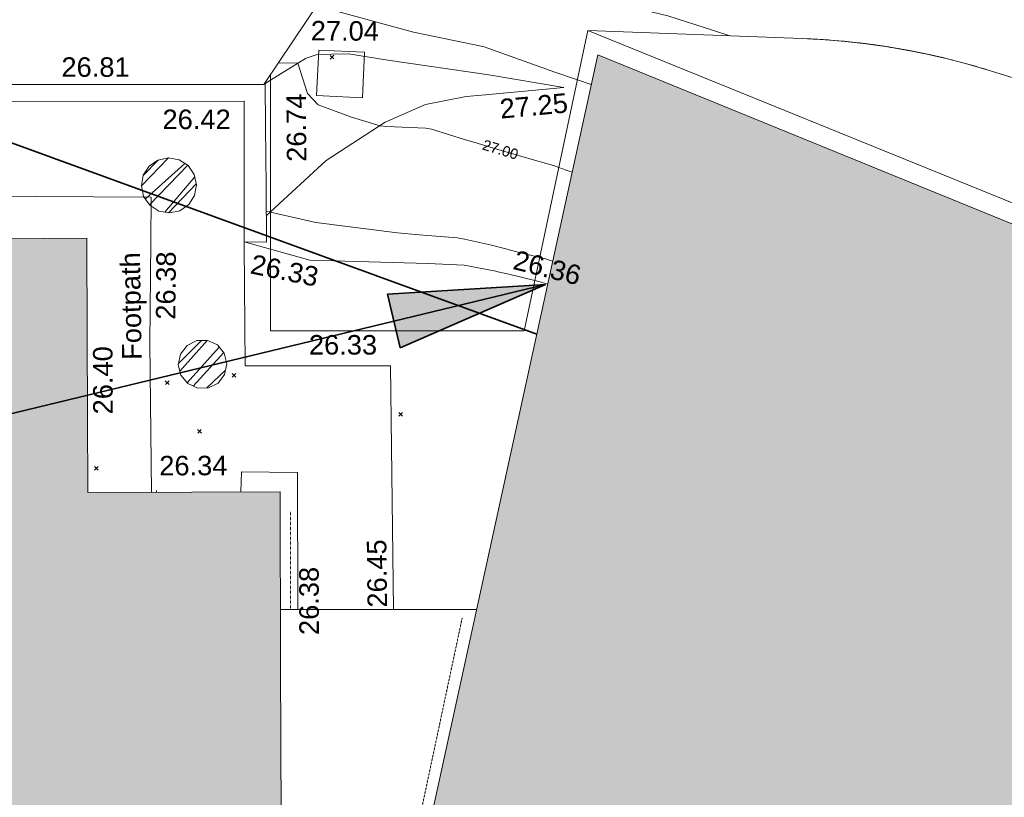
# Model space of a CAD drawing. Header units: millimetres. Extents: x -287732 to 520720, y -88450 to 287754.
# Tile 226 of 256: x 16702 to 35633, y 34736 to 49684. Entities that reach past the tile are written whole.
import ezdxf

# ---------------------------------------------------------------- set-up
doc = ezdxf.new("R2010")
doc.units = ezdxf.units.MM
for name, pattern in [('Dash', [6, 3, -3]), ('IMPORT-HIDDEN2 _3_', [4762.5, 3175, -1587.5]), ('IMPORT-UG_ELEC_STREET LIGHTING_QLB2 _2_', [2700, 1500, -300.0000000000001, 0, -250, 150, -300.0000000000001, 0, -200])]:
    doc.linetypes.add(name, pattern=pattern)
for name, color, linetype, lineweight, true_color in [('00_TOPO_LEVEL_FLOOR', 7, 'Continuous', 9, 0x666666), ('00_UAV_BUILDING_OUTLINE', 5, 'Continuous', 9, 0x0000ff), ('00_UAV_CONCRETE', 9, 'Continuous', 9, 0x808080), ('00_UAV_FOOTPATH', 7, 'Continuous', 9, 0xa50000), ('00_UAV_PARKING', 4, 'Continuous', 9, 0x00ffff), ('00_UAV_SLOPE_BOTTOM', 30, 'Continuous', 9, 0xff7f00), ('00_UAV_SLOPE_TOP', 40, 'Continuous', 9, 0xffbf00), ('00_UAV_WALL', 7, 'Continuous', 9, 0x7c00a5), ('01_DTM_CONTOUR_MJR', 7, 'Continuous', 9, 0x7f3f00), ('01_DTM_CONTOUR_MNR', 7, 'Continuous', 9, 0xa5a552), ('01_DTM_CONTOUR_MNR_LABELS', 7, 'Continuous', 9, 0xa5a552), ('12333-PUM-2D-U-0001-C01 - Rev2_REVIT IMPORT_dwg', 7, 'Continuous', 9, 0x767676), ('A_RHA_Line', 7, 'Continuous', 9, 0x00a600), ('A_RHA_Line-RoomAreaSeperator', 4, 'Dash', 9, 0x00ffff), ('PUM-CHAMBER EXTENTS', 6, 'IMPORT-HIDDEN2 _3_', 9, 0xff00ff)]:
    doc.layers.add(name, color=color, linetype=linetype, lineweight=lineweight, true_color=true_color)
for name, color, linetype, lineweight in [('A_RHA_Detail', 7, 'Continuous', 9), ('A_RHA_Floor', 7, 'Continuous', 9), ('A_RHA_Text', 7, 'Continuous', 9), ('GEN-TEXT', 7, 'Continuous', 9)]:
    doc.layers.add(name, color=color, linetype=linetype, lineweight=lineweight)
doc.styles.add('Swis721 Lt BT_1', font='swissl.ttf', dxfattribs={"height": 200})
doc.styles.add('Swis721 Lt BT_2', font='swissl.ttf', dxfattribs={"height": 375})
pattern_1 = [(45, (-533641079.65, -725615854.3560001), (-265.1650429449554, 265.1650429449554), []), (45, (-533640902.873, -725615854.3560001), (-265.1650429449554, 265.1650429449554), [])]

# ---------------------------------------------------------------- blocks, each defined once
blk = doc.blocks.new('12333-PUM-2D-U-0001-C01 - Rev2_REVIT IMPORT_dwg_MSL_FLlvl_SYM-V167-Site Location Plan Proposed')
at = {"layer": '00_TOPO_LEVEL_FLOOR', "color": 254, "true_color": 0xcccccc}
blk.add_line((8.662937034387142e-12, 32.65407229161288), (8.662937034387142e-12, 38.92611017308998), dxfattribs=at)
blk = doc.blocks.new('12333-PUM-2D-U-0001-C01 - Rev2_REVIT IMPORT_dwg_MGS62954_T2_Galway_ITM_3d_Rev1-2077680-Site Location Plan Proposed')
at = {"layer": '00_UAV_CONCRETE', "color": 254, "true_color": 0xeaeaea, "flags": 128}
blk.add_lwpolyline([(533926088.6545001, 725603190.9009999), (533925207.6545001, 725603248.901), (533925265.3338239, 725604125.0300407), (533926146.3338239, 725604067.0300405)], close=True, dxfattribs=at)
at = {"layer": '00_UAV_FOOTPATH', "color": 254, "true_color": 0xcccccc, "flags": 128}
for points in [[(533918646.7290737, 725600615.9101255), (533918668.204597, 725601429.0645223), (533921994.3865, 725601353.3420001), (533921972.367438, 725600495.210223), (533921922.3865001, 725598547.342), (533921903.5527372, 725595681.5966684)], [(533923620.3096113, 725595656.6030486), (533923639.3865001, 725596040.3420002), (533924712.3865001, 725596011.3420004), (533924677.2141635, 725593377.723569)]]:
    blk.add_lwpolyline(points, dxfattribs=at)
at = {"layer": '00_UAV_PARKING', "color": 254, "true_color": 0xcccccc, "flags": 128}
for points in [[(533926512.0391504, 725593345.6965796), (533926535.3865001, 725598028.3420004), (533926429.1319917, 725598030.208788), (533923746.3865001, 725598077.3420002), (533923768.746579, 725600394.0406061), (533923769.3865, 725600460.3420002), (533924268.4288904, 725600313.2139648)], [(533929340.9174097, 725599619.4051087), (533929442.377481, 725599592.0367287), (533929585.3785845, 725599546.9597014)]]:
    blk.add_lwpolyline(points, dxfattribs=at)
at = {"layer": '00_UAV_PARKING', "color": 254, "true_color": 0xeaeaea, "flags": 128}
blk.add_lwpolyline([(533924268.4288904, 725600313.2139648), (533925024.3864999, 725600090.3420001), (533927292.8219782, 725599987.4551234), (533927989.5979734, 725599938.176444), (533928596.0788124, 725599812.5038699), (533928631.5492505, 725599804.0526721), (533928844.3865002, 725599753.3420001), (533929340.9174097, 725599619.4051087)], dxfattribs=at)
at = {"layer": '00_UAV_SLOPE_BOTTOM', "color": 254, "true_color": 0xcccccc}
blk.add_line((533924325.1329809, 725603561.7891345), (533924222.6545001, 725603500.9010004), dxfattribs=at)
at = {"layer": '00_UAV_SLOPE_BOTTOM', "color": 254, "true_color": 0xeaeaea, "flags": 128}
blk.add_lwpolyline([(533929966.4803388, 725603324.2740483), (533928529.3865001, 725603588.3420002), (533926592.3865001, 725603904.3420001), (533925833.3865001, 725604040.3420002), (533925517.3865001, 725604041.3420002), (533925235.3865, 725604037.3420001), (533925057.5649074, 725603983.0513371), (533925009.3865001, 725603968.3420002), (533924325.1329809, 725603561.7891345)], dxfattribs=at)
at = {"layer": '00_UAV_SLOPE_TOP', "color": 254, "true_color": 0xcccccc}
blk.add_line((533924199.9396825, 725600956.6063604), (533924280.9207978, 725601028.8748572), dxfattribs=at)
at = {"layer": '00_UAV_SLOPE_TOP', "color": 254, "true_color": 0xeaeaea, "flags": 128}
blk.add_lwpolyline([(533924280.9207978, 725601028.8748572), (533925368.3865001, 725601999.3420001), (533926519.3865, 725602713.3420002), (533927298.3865002, 725603041.3420002), (533928084.3865002, 725603182.3420001), (533928454.8861506, 725603210.2820386), (533929966.4803388, 725603324.2740483)], dxfattribs=at)
at = {"layer": '00_UAV_WALL', "color": 254, "true_color": 0xcccccc, "flags": 128}
blk.add_lwpolyline([(533924222.6545001, 725603500.9010004), (533924215.5876653, 725602671.0051551), (533924205.7585101, 725601516.715404), (533924194.6359102, 725600446.0755293), (533923769.3865, 725600460.3420002), (533923809.3340144, 725602761.998787), (533923816.3865, 725603168.3420002), (533919223.5992355, 725603239.2079315), (533918372.3865, 725603252.3420001), (533914223.9812309, 725603290.0367396), (533914190.3865002, 725603290.3420004), (533910009.0821864, 725603341.3582333)], dxfattribs=at)
at = {"layer": '01_DTM_CONTOUR_MJR', "color": 254, "true_color": 0xcccccc}
blk.add_line((533930490.440644, 725603367.3899544), (533930228.3483145, 725603463.290663), dxfattribs=at)
at = {"layer": '01_DTM_CONTOUR_MJR', "color": 254, "true_color": 0xeaeaea, "flags": 128}
blk.add_lwpolyline([(533930228.3483145, 725603463.290663), (533930211.0026609, 725603469.6375123), (533929795.9756963, 725603617.9755769), (533928443.9169564, 725604130.985715), (533928419.4104449, 725604136.4425074), (533927091.3576682, 725604433.5278744), (533925479.0960784, 725604909.4679364), (533925343.0921915, 725604938.965328), (533925223.4861716, 725604952.7510006)], dxfattribs=at)
at = {"layer": '01_DTM_CONTOUR_MNR', "color": 254, "true_color": 0xcccccc}
blk.add_line((533924270.0000002, 725601030.0000001), (533924200.777935, 725601037.2949095), dxfattribs=at)
at = {"layer": '01_DTM_CONTOUR_MNR', "color": 254, "true_color": 0xeaeaea, "flags": 128}
for points in [[(533933173.5924573, 725604258.3120193), (533932861.0979816, 725604369.0551648), (533931989.0393203, 725604666.0111016), (533928845.2650274, 725605482.876255), (533928677.8934114, 725605532.4277915), (533928274.2149603, 725605683.9019911), (533928103.2271766, 725605748.0625566), (533927527.1987385, 725605879.2445958), (533927023.3209181, 725605990.1167325)], [(533929841.1603618, 725601786.1953871), (533929756.5930248, 725601818.0980784), (533929518.3006464, 725601892.9498292), (533929422.9400793, 725601918.4085244), (533928721.2366024, 725602140.0151076), (533928215.8443379, 725602299.6241969), (533928056.9767945, 725602351.1645982), (533927405.3208804, 725602566.819234), (533927298.5123317, 725602586.2610685), (533926541.4900154, 725602634.0872194), (533926420.0000001, 725602650.0000001), (533925869.1484285, 725602824.98143), (533925232.6627712, 725603072.9471029), (533925034.4309818, 725603294.3356109), (533924860.0000002, 725603880.0000001), (533924485.6530078, 725603891.0402024)], [(533929443.5366437, 725600063.897845), (533928979.0420013, 725600189.2742867), (533928771.2687799, 725600248.7981149), (533928522.1261772, 725600314.6822765), (533928003.9524167, 725600442.2869992), (533927871.9859825, 725600470.2079059), (533927291.7465868, 725600522.708953), (533927133.8623745, 725600541.5510929), (533926720.3811846, 725600586.3196977), (533925152.5697669, 725600813.4521564), (533924280.8937815, 725601027.3270955)]]:
    blk.add_lwpolyline(points, dxfattribs=at)
at = {"layer": '01_DTM_CONTOUR_MNR', "color": 254, "true_color": 0xcccccc, "flags": 128}
for points in [[(533930092.9175997, 725601689.3734596), (533929978.9800998, 725601734.2034394), (533929841.1603618, 725601786.1953871)], [(533929689.7215651, 725599987.4102489), (533929551.4790739, 725600033.4928375), (533929504.9801331, 725600047.3130121), (533929443.5366437, 725600063.897845)]]:
    blk.add_lwpolyline(points, dxfattribs=at)
at = {"xscale": 4.94, "yscale": 4.94, "zscale": 4.94}
blk.add_blockref('12333-PUM-2D-U-0001-C01 - Rev2_REVIT IMPORT_dwg_MSL_FLlvl_SYM-V167-Site Location Plan Proposed', (533921998.6545001, 725595518.9010001), dxfattribs=at)
at = {"layer": '00_UAV_BUILDING_OUTLINE', "color": 251, "true_color": 0x666666, "char_height": 375, "width": 1495.902363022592, "attachment_point": 1, "line_spacing_factor": 1.005061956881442, "style": 'Swis721 Lt BT_2'}
for s, insert, rotation in [('26.40', (533920806.4594414, 725597196.1177157), 89.16591115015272), ('26.34', (533922062.0488105, 725596377.1229969), 359.165911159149)]:
    blk.add_mtext(s, dxfattribs=dict(at, insert=insert, rotation=rotation))
at = {"layer": '00_UAV_FOOTPATH', "color": 251, "true_color": 0x666666, "char_height": 375, "attachment_point": 1, "line_spacing_factor": 1.005061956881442, "style": 'Swis721 Lt BT_2'}
for s, insert, width, rotation in [('Footpath', (533921382.7242699, 725598231.1739028), 2436.183848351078, 90), ('26.38', (533922043.3830208, 725598997.7329532), 1495.902363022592, 88.53015284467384), ('26.38', (533924696.3292167, 725592886.4387887), 1495.902363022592, 89.17963595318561)]:
    blk.add_mtext(s, dxfattribs=dict(at, insert=insert, width=width, rotation=rotation))
at = {"layer": '00_UAV_PARKING', "color": 251, "true_color": 0x666666, "char_height": 375, "width": 1495.902363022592, "attachment_point": 1, "line_spacing_factor": 1.005061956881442, "style": 'Swis721 Lt BT_2'}
for s, insert, rotation in [('26.33', (533923935.92558, 725600223.7983155), 347.55806943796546), ('26.36', (533929002.0244327, 725600216.9697388), 344.88647541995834), ('26.33', (533924980.4285652, 725598649.4579921), 358.9934727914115), ('26.45', (533926017.0168901, 725593388.5177293), 89.71432953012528)]:
    blk.add_mtext(s, dxfattribs=dict(at, insert=insert, rotation=rotation))
at = {"layer": '00_UAV_SLOPE_BOTTOM', "color": 251, "true_color": 0x666666, "insert": (533925122.18123, 725604686.7063317), "char_height": 375, "width": 1495.902363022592, "attachment_point": 1, "rotation": 358.7031090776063, "line_spacing_factor": 1.005061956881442, "style": 'Swis721 Lt BT_2'}
blk.add_mtext('27.04', dxfattribs=at)
at = {"layer": '00_UAV_SLOPE_TOP', "color": 251, "true_color": 0x666666, "insert": (533928712.6043672, 725603118.1704984), "char_height": 375, "width": 1495.902363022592, "attachment_point": 1, "rotation": 4.312613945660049, "line_spacing_factor": 1.005061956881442, "style": 'Swis721 Lt BT_2'}
blk.add_mtext('27.25', dxfattribs=at)
at = {"layer": '00_UAV_WALL', "color": 251, "true_color": 0x666666, "char_height": 375, "width": 1495.902363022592, "attachment_point": 1, "line_spacing_factor": 1.005061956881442, "style": 'Swis721 Lt BT_2'}
for s, insert, rotation in [('26.81', (533920316.3011745, 725604071.2280383), 358.99062806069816), ('26.74', (533924615.9651907, 725601984.6657331), 89.51211946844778), ('26.42', (533922241.4301403, 725603032.2075387), 359.03368499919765)]:
    blk.add_mtext(s, dxfattribs=dict(at, insert=insert, rotation=rotation))
at = {"layer": '01_DTM_CONTOUR_MNR_LABELS', "color": 251, "true_color": 0x666666, "insert": (533928755.9023771, 725602245.0741456), "char_height": 200, "width": 797.8007824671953, "attachment_point": 2, "rotation": 342.16085333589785, "line_spacing_factor": 1.005061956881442, "style": 'Swis721 Lt BT_1'}
blk.add_mtext('27.00', dxfattribs=at)
blk = doc.blocks.new('12333-PUM-2D-U-0001-C01 - Rev2_REVIT IMPORT_dwg-1620468-Site Location Plan Proposed')
at = {"layer": 'PUM-CHAMBER EXTENTS', "true_color": 0xffaaff}
h = blk.add_hatch(dxfattribs=at)
h.set_pattern_fill('FP_3', color=211, style=0, pattern_type=2)
h.set_pattern_definition(pattern_1)
h.paths.add_polyline_path([(281259.8501528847, -14811.18673598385), (281462.798870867, -14770.81772603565), (281635.2358362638, -14655.27979482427), (281749.8117001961, -14483.80489670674), (281790.1807101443, -14280.85617872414), (281749.811700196, -14077.90746074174), (281634.8504861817, -13905.85584542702), (281462.7988708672, -13790.89463141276), (281259.8501528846, -13750.52562146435), (281056.9014349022, -13790.89463141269), (280884.4644695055, -13906.43256262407), (280769.8886055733, -14077.9074607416), (280729.5195956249, -14280.85617872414), (280769.8886055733, -14483.80489670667), (280884.8498195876, -14655.85651202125), (281056.9014349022, -14770.81772603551)])
h = blk.add_hatch(dxfattribs=at)
h.set_pattern_fill('FP_3', color=211, style=0, pattern_type=2)
h.set_pattern_definition(pattern_1)
h.paths.add_polyline_path([(281742.2612437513, -18186.39948684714), (281950.4390619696, -18186.39948684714), (282138.0007952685, -18096.07451665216), (282267.7975419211, -17933.31454438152), (282314.1214645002, -17730.35617859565), (282267.7975419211, -17527.39781280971), (282138.0007952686, -17364.63784053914), (281950.4390619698, -17274.31287034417), (281742.2612437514, -17274.3128703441), (281554.6995104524, -17364.63784053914), (281424.9027637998, -17527.39781280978), (281378.5788412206, -17730.35617859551), (281424.9027637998, -17933.31454438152), (281554.6995104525, -18096.07451665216), (281734.4318874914, -18182.62906759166)])
at = {"layer": 'GEN-TEXT', "color": 254, "true_color": 0xdddddd}
for p, q in [((284403.9948137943, -11906.71151771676), (284474.7054919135, -11836.00083959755)), ((284474.7054919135, -11906.71151771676), (284403.9948137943, -11836.00083959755))]:
    blk.add_line(p, q, dxfattribs=at)
at = {"layer": 'GEN-TEXT', "color": 253, "true_color": 0xaaaaaa}
for p, q in [((282410.9948137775, -17987.71151772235), (282481.7054918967, -17917.00083960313)), ((282481.7054918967, -17987.71151772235), (282410.9948137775, -17917.00083960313)), ((281124.9948138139, -18108.71151776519), (281195.705491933, -18038.00083964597)), ((281195.705491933, -18108.71151776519), (281124.9948138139, -18038.00083964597)), ((285600.994813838, -18796.71151773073), (285671.7054919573, -18726.00083961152)), ((285671.7054919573, -18796.71151773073), (285600.994813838, -18726.00083961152)), ((281729.9948137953, -19052.71151766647), (281800.7054919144, -18982.00083954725)), ((281800.7054919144, -19052.71151766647), (281729.9948137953, -18982.00083954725)), ((279733.9948138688, -19729.71151769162), (279804.705491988, -19659.0008395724)), ((279804.705491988, -19729.71151769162), (279733.9948138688, -19659.0008395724))]:
    blk.add_line(p, q, dxfattribs=at)
at = {"layer": 'PUM-CHAMBER EXTENTS', "color": 211, "linetype": 'Continuous', "true_color": 0xffaaff, "flags": 128}
for points in [[(281790.1807101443, -14280.85617872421), (281749.811700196, -14077.9074607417), (281634.8504861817, -13905.85584542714), (281462.7988708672, -13790.89463141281), (281259.8501528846, -13750.52562146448), (281056.9014349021, -13790.89463141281), (280884.8498195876, -13905.85584542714), (280884.4644695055, -13906.43256262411), (280769.8886055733, -14077.9074607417), (280729.5195956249, -14280.85617872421), (280769.8886055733, -14483.80489670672), (280884.8498195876, -14655.85651202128), (281056.9014349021, -14770.8177260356), (281259.8501528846, -14811.18673598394), (281462.7988708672, -14770.8177260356), (281634.8504861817, -14655.85651202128), (281635.2358362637, -14655.27979482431), (281749.811700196, -14483.80489670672)], [(282314.1214645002, -17730.35617859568), (282267.7975419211, -17527.3978128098), (282138.0007952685, -17364.63784053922), (282068.6014830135, -17331.21689315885), (281950.4390619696, -17274.31287034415), (281742.2612437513, -17274.31287034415), (281554.6995104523, -17364.63784053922), (281424.9027637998, -17527.3978128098), (281378.5788412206, -17730.35617859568), (281424.9027637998, -17933.31454438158), (281554.6995104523, -18096.07451665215), (281624.0988228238, -18129.49546403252), (281742.2612437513, -18186.39948684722), (281950.4390619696, -18186.39948684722), (282138.0007952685, -18096.07451665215), (282267.7975419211, -17933.31454438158)]]:
    blk.add_lwpolyline(points, close=True, dxfattribs=at)
blk.add_blockref('12333-PUM-2D-U-0001-C01 - Rev2_REVIT IMPORT_dwg_MGS62954_T2_Galway_ITM_3d_Rev1-2077680-Site Location Plan Proposed', (-533641079.6498471, -725615854.3561786))

msp = doc.modelspace()

# ---------------------------------------------------------------- hatches: boundary and pattern name
at = {"layer": 'A_RHA_Detail', "true_color": 0xc0c0c0}
h = msp.add_hatch(color=9, dxfattribs=at)
h.paths.add_polyline_path([(-80880.60083809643, -68502.79057078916), (-80400.865924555, -68483.41509113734), (-80400.865924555, -62984.64684185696), (-24474.85765177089, -63009.32043784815), (-24456.14471271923, -50840.30023858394), (-36622.55041039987, -50831.65104353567), (-36622.55041039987, -44228.57792613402), (-50959.0526582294, -44218.38599194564), (-50959.0526582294, -42573.78171514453), (-54563.9325804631, -42571.21897729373), (-54565.69773352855, -45054.17447474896), (-92408.82109321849, -45027.27149621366), (-92411.78875845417, -49201.74309222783), (-100061.9988811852, -49201.74309222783), (-100052.2214449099, -64852.82557838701), (-86120.90825229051, -64852.82557838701), (-86092.1662649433, -62957.90041523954), (-84861.10047608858, -62957.90041523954), (-84854.79052929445, -68240.109737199), (-80870.60226892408, -68240.10973722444)])
h.paths.add_polyline_path([(-137238.9269902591, -68461.9384092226), (-132719.7426408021, -68433.0633692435), (-132847.0731201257, -62850.04282283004), (-130454.6837966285, -62916.63108078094), (-130498.2830220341, -61355.85393642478), (-117581.136331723, -61423.42893438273), (-117492.3908565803, -49183.91309190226), (-125136.5200282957, -49178.47881952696), (-125133.572703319, -45032.61887136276), (-163007.1824077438, -45005.6942194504), (-163007.1824076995, -44090.2963411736), (-163123.8521269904, -44090.21339942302), (-163122.6389897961, -42383.75184302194), (-166563.8543419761, -42383.75184298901), (-166565.034908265, -44044.39824208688), (-193158.4656786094, -44025.49275805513), (-193195.152889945, -62863.65652504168), (-137269.7106414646, -62916.63108078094), (-137254.3708868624, -65679.90523788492)])
h.paths.add_polyline_path([(120310.9497607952, -32334.28230164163), (120312.4652266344, -31610.73011961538), (133451.2244789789, -31638.24899384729), (133469.2230092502, -19717.98315780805), (121295.7536929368, -19692.48606430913), (121319.8434528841, -8190.941560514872), (112277.0825930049, -8172.001674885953), (112263.1770823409, -14811.1234547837), (78285.85310969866, -14739.95861438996), (78292.82277619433, -8167.077575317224), (75241.99098605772, -8160.673431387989), (69355.76844233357, -8152.931592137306), (69353.6659720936, -9156.74635762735), (68372.60878945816, -9154.691552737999), (68372.60878945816, -13705.52853215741), (69333.7233474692, -13707.54156770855), (69325.07112547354, -16249.53369228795), (66623.4489111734, -16249.53369228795), (66619.79243935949, -17995.29925530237), (65989.07757494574, -17995.2992552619), (65985.44262772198, -19730.78799483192), (57152.23993377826, -19712.28702421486), (57127.42535098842, -31559.89463417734), (70277.87165424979, -31587.43801817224), (70277.87165431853, -32271.7414715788), (78263.96947909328, -32285.12944888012), (78266.62661740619, -31019.79372153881), (112335.8856506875, -31091.15111860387), (112335.8856506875, -32317.57330553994), (119781.4233959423, -32333.17321913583)])
h.paths.add_polyline_path([(7503.717409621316, -1791.439263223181), (15482.43097392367, -674.0213231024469), (15484.0826588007, 148.1327206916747), (56188.28042539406, 205.5276654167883), (56155.84326007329, 14338.3166313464), (18016.62665935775, 14236.48149539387), (17967.9025208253, 34313.18372071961), (21727.10644863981, 34324.0692624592), (21708.90974962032, 40608.10218321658), (18009.66447159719, 40608.10218321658), (17995.54603706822, 45483.75063442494), (9770.084204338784, 45420.6329473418), (3966.213879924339, 45446.76585222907), (3984.771235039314, 14176.56786832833), (1023.062455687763, 14176.56786837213), (-276.5134647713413, 14190.52623461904), (-231.6790044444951, 5968.135265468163), (-226.4491536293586, 193.7444677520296), (553.0869992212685, 183.4716499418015), (7477.609307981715, 143.2867586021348), (7488.638446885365, -674.0213231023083)])
h.paths.add_polyline_path([(77755.59663317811, 53.47451145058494), (77729.51881611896, 1699.844979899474), (94464.47132486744, 1659.976083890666), (94606.37913471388, 17991.390236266), (88810.4190114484, 18015.03260816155), (88799.89418497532, 14436.74271609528), (69413.88950349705, 14457.8773889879), (69377.35724448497, 99.62816357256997), (75241.99098605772, 67.32134432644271)])
h.paths.add_polyline_path([(61252.12079701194, 46453.95617366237), (105774.7348988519, 46472.68783506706), (105768.2642198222, 61852.61234306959), (92285.13876309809, 61852.61234306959), (92308.59670399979, 65784.30757140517), (96107.4668000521, 65767.60445243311), (96059.68081117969, 75209.20847378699), (101084.8427276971, 75071.88872764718), (104988.0046543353, 74765.36560406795), (108403.6894220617, 74363.8408943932), (112009.2703903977, 73787.25420861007), (115645.3524815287, 73049.69667206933), (116890.8108051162, 72761.69136252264), (120208.9929833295, 71893.18353872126), (120865.241739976, 71703.68484519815), (124135.6329506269, 70669.67317906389), (127435.6253142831, 69480.50055823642), (127820.4368670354, 69394.93141813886), (128274.3081769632, 69331.69585753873), (128731.8791144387, 69306.66104516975), (129189.9401488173, 69320.00258290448), (129645.2782985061, 69371.62688826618), (130094.6997111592, 69461.17185603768), (130535.0520071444, 69588.00939074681), (130963.246434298, 69751.24981927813), (131376.2795165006, 69949.74812590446), (131771.2541232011, 70182.11198903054), (132162.5575600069, 70460.5404660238), (132496.0921583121, 70741.69081113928), (132820.871367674, 71064.98072578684), (133117.4593294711, 71414.31364272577), (133383.77568926, 71787.23923950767), (133616.5473239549, 72178.5372844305), (133817.1647262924, 72590.54524898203), (133982.6025969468, 73017.89547513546), (134111.7005086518, 73457.59040801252), (134203.5529320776, 73906.54590458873), (134257.5155883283, 74361.61286216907), (134272.5462649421, 74819.5993153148), (134250.5259875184, 75277.29281745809), (134189.6227572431, 75731.48297747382), (134090.9274700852, 76178.98397757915), (133955.1324028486, 76616.65691993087), (133783.1900598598, 77041.43184345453), (133576.3064937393, 77450.32925647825), (133335.932843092, 77840.48103920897), (133063.7551572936, 78209.15055532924), (132761.6825665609, 78553.75185442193), (132431.8338935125, 78871.8678050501), (132076.5227905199, 79161.26705197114), (131698.2415080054, 79419.91966861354), (131299.6434187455, 79646.01139197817), (131093.5942456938, 79746.34209763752), (132146.0467355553, 83110.22226145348), (122787.7632953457, 86282.54285518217), (121604.3555412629, 82800.3591886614), (117095.9864227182, 83870.84033785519), (116841.9598400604, 83526.35449572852), (116120.5435466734, 91221.93611972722), (110237.7341284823, 91274.27491021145), (110194.3680786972, 90435.39030214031), (104988.0046543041, 90486.49901390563), (104973.2761846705, 94309.82427956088), (103746.1314668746, 94309.8242795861), (103839.9937121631, 122852.1474271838), (96365.09202306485, 122931.9599470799), (96350.3400238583, 123952.4168585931), (104555.5505249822, 123902.1925226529), (104607.3234458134, 120248.5396156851), (125502.5015002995, 120134.1933400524), (125662.0200253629, 137657.3796882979), (114479.5865733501, 137699.2256881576), (114382.306264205, 129149.9458158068), (104644.159003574, 129187.9975073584), (104577.9931702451, 126217.3903144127), (101184.4926406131, 126159.1566967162), (101264.6166812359, 135959.2655565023), (89967.23178808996, 135988.8856164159), (89927.63362986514, 125823.6463181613), (93630.53562302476, 125840.7948842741), (93580.65688892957, 122931.9599470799), (88697.38835376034, 122904.7310126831), (88679.3898954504, 95739.09143775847), (86378.25848996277, 95739.09143775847), (86378.18187189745, 96178.1008337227), (83279.50743284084, 96200.92083327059), (83273.62493422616, 95735.74732133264), (70169.67509619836, 95733.22421950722), (70166.26842742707, 96272.07409347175), (66674.99731294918, 96257.14073655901), (66654.74538556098, 95755.71092136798), (65784.77231079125, 95755.71092136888), (65887.65094984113, 117470.630565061), (53473.3427162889, 117487.9046429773), (53434.44066309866, 98570.46349063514), (40649.41626916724, 98570.46349063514), (40610.16711559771, 94406.01479078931), (38853.82372868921, 94410.36303440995), (38848.65589191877, 89463.65332729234), (40612.46601912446, 89518.45976927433), (40665.38257362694, 86257.73741128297), (38372.19584460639, 86305.72309285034), (38369.79374539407, 76901.0507917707), (50937.9512507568, 76944.40198294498), (50922.88567286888, 74598.78180889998), (56484.9061132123, 74588.85093771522), (56484.9061132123, 75194.85181995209), (92465.4037153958, 75233.0258166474), (92645.92783662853, 71766.64845094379), (89810.55521366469, 69362.83965827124), (85313.16173974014, 69360.94750420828), (85313.16173974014, 66907.4050808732), (75210.14498263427, 66903.15451589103), (75210.14498263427, 63815.70944550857), (70819.40014309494, 63815.70999200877), (70819.21601505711, 64253.35708059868), (69456.83415683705, 64253.35708059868), (69455.7195737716, 66901.99623166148), (61303.32856759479, 66898.5668068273), (61304.56054988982, 63970.32021231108), (70500.41048208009, 63970.32021219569), (70500.4088543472, 61852.59006207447), (61245.6438848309, 61848.69637488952), (61252.03558504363, 46656.49344428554)])
h.paths.add_polyline_path([(-17153.16561239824, 48569.32684293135), (-17153.16561224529, 60770.38083685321), (-29362.88357759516, 60774.70428694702), (-29362.88357759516, 67399.20394580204), (-43507.24466814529, 67405.01911303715), (-43488.5313307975, 69093.07334175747), (-45766.41866231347, 69109.32868388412), (-45794.3462003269, 67405.01911303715), (-47272.11273194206, 67404.2124544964), (-47272.44887633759, 66454.91798908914), (-86004.56386332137, 66468.63299519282), (-86006.66970787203, 60521.58362721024), (-92662.87722510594, 60521.58362721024), (-92665.2138765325, 50184.35611932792), (-79752.0168396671, 50179.78309939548), (-79752.016597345, 48591.4932381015), (-17157.7163123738, 48569.32845417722)])
h.paths.add_polyline_path([(-201056.4185878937, 48628.75479108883), (-138377.9751621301, 48634.64535779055), (-138377.9751621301, 50133.28201003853), (-125467.710581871, 50134.49626164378), (-125468.6909603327, 60566.1903686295), (-132186.8595614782, 60565.86652591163), (-132187.4203588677, 66533.0197876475), (-170643.3098734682, 66805.61809689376), (-170643.3098732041, 67738.78475848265), (-200340.0100486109, 67488.93693764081), (-200348.7171487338, 60827.78025104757), (-201057.5650552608, 60827.71357558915), (-201056.6510294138, 51102.04313372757)])
h.paths.add_polyline_path([(-240051.5126725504, 54769.19491160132), (-239444.490259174, 54811.10754483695), (-239186.5396223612, 54841.92927608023), (-238764.8191577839, 54940.98166103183), (-238382.4735933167, 55122.46891388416), (-237990.3402229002, 55354.87497234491), (-237269.2031023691, 55936.21515020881), (-237032.4836384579, 56225.56611516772), (-236793.0039602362, 56569.31473944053), (-236554.5880578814, 57004.26389721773), (-236432.7219585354, 57267.46508908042), (-236300.081527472, 57753.26238983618), (-236250.7285154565, 58017.17885684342), (-236235.6490609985, 58516.21786804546), (-236233.2538429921, 58987.85640053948), (-236213.7029795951, 59823.48083769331), (-236363.8287855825, 59820.86038205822), (-236634.0279869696, 60698.06075827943), (-236391.9547756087, 61432.19726339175), (-236225.4740089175, 61435.10319600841), (-236201.6036569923, 62637.68779596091), (-232563.5271750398, 62639.28734435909), (-232563.5271750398, 63049.03842404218), (-232732.1945866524, 63049.15302218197), (-232860.1521277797, 63457.95890274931), (-232731.606808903, 63914.24862697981), (-232560.8209656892, 63914.24862697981), (-232515.1276847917, 70598.00033009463), (-240628.6947849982, 70598.85496273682), (-240629.7923196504, 72350.98321577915), (-246412.6011212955, 72347.36085933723), (-246412.6011212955, 70616.45923936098), (-254449.5805725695, 70618.60952619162), (-254454.637144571, 70754.06491720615), (-254469.7140363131, 73191.66276250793), (-263883.2532625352, 73267.83063688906), (-263902.4181505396, 68260.74348553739), (-263714.8217520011, 68259.82096572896), (-263552.9672900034, 67819.65434396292), (-263719.0883117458, 67392.2068408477), (-263913.6298699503, 67392.20684284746), (-263956.7001913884, 58633.76423459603), (-260181.1963171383, 58611.22607638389), (-260192.3146983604, 56354.25111579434), (-257184.684388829, 56339.46086021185), (-257213.4419957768, 57092.93866021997), (-257338.5163846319, 57093.27331223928), (-257471.0109294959, 57531.74572308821), (-257338.5163845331, 58062.22513696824), (-257203.4956297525, 58064.06881289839), (-257173.5751889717, 58598.54056692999), (-256478.2273617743, 58575.27357994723), (-256478.2273617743, 58788.51859473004), (-256013.0091299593, 58911.92701534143), (-255397.0786664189, 58780.99767617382), (-255397.0786664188, 58595.982422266), (-243809.885361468, 58585.92793201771), (-243805.3570672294, 58352.04527760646), (-243740.939469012, 57884.52572680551), (-243619.0830608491, 57421.84877545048), (-243424.3877545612, 56943.65915412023), (-243247.1437899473, 56608.24157713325), (-243003.0710579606, 56249.99021479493), (-242732.2093200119, 55932.75703082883), (-242371.7230178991, 55603.12658811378), (-242141.255125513, 55424.88676767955), (-241804.9643037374, 55216.88439822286), (-241529.4640827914, 55077.02869055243), (-241100.6275144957, 54917.18295003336), (-240836.2134980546, 54840.82833176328), (-240453.4486195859, 54788.60784130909), (-240218.9578693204, 54777.28227442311)])
h.paths.add_polyline_path([(40276.69022552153, 59895.36417752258), (40328.62676029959, 69196.9439153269), (36588.99968785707, 69217.8245910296), (36619.46637569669, 74674.25962428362), (32264.36460078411, 74687.02318924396), (32233.48293867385, 69156.26826306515), (11916.69390495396, 69269.70959686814), (11966.66200111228, 78218.75165974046), (29087.509017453, 78123.15526808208), (29143.44567205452, 88141.1370047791), (15719.348796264, 88216.09212953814), (15732.60379610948, 90589.9978889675), (4594.294101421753, 90652.19003489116), (4525.129359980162, 78265.12250449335), (10096.76365553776, 78234.01258731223), (10077.43887221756, 74773.03821910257), (4547.641142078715, 74803.91453678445), (4465.579974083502, 60107.1600234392), (19125.89094760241, 60025.30234268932), (19139.86249374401, 62527.53804644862), (31738.59196305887, 62457.19146404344), (31724.55430858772, 59943.11609815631), (38369.79364225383, 59906.01157293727)])
h.paths.add_polyline_path([(-246083.0241259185, 72334.29150213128), (-246083.0594797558, 72334.30275087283), (-246208.2905500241, 72334.29150213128)])
h.paths.add_polyline_path([(-114575.3004830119, 112178.0758695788), (-114575.3246435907, 112178.0758695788), (-114707.2752166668, 115801.5811617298)])
h.paths.add_polyline_path([(-154699.9178765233, 101760.4080976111), (-114382.050333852, 101776.0542914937), (-114382.050333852, 106926.9360164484), (-113755.641395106, 106927.1792101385), (-113757.5507412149, 111847.2721531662), (-114431.6837526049, 111847.2721531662), (-114431.8097758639, 112178.0758695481), (-114575.3004830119, 112178.0758695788), (-114578.9984943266, 121707.2390833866), (-123056.9849702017, 121707.2390833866), (-123068.8201032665, 156452.7036899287), (-119381.2340625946, 156454.1348067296), (-119381.2340625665, 160165.8597952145), (-115501.031452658, 160167.3662801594), (-115503.3750945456, 166206.5793118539), (-132411.7987151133, 166599.6604729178), (-132411.8243278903, 166665.6603411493), (-135275.0124468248, 166664.5490317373), (-135275.0124468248, 166628.1883101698), (-135911.3205076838, 166628.1944502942), (-135911.3479256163, 166352.1604668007), (-152521.1633846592, 166345.7146753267), (-152518.3680955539, 159142.6836790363), (-150699.3133726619, 159117.9265656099), (-150758.5477087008, 122560.691203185), (-151059.2005266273, 122560.691203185), (-151061.0981347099, 121302.4374932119), (-154138.3148337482, 121372.6012653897), (-154138.3148337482, 121865.1834517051), (-154704.3888425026, 121867.2611370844), (-154688.5451973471, 119352.3937021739), (-154745.5933227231, 119352.3715636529), (-154745.5763474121, 118722.1532660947), (-160794.1544526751, 118748.7442832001), (-160794.1544526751, 119410.5425977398), (-163852.1622693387, 119422.408321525), (-163855.0715294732, 118762.2003111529), (-167568.6765459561, 118778.5256058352), (-166634.6619849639, 124395.1277019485), (-166930.050559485, 124500.0918161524), (-167568.6765459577, 124707.6250903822), (-168028.2173235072, 124841.3808647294), (-168630.5006276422, 124991.3056740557), (-169238.2056069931, 125117.4693074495), (-169850.3952285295, 125219.6772876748), (-170466.1255403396, 125297.7720169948), (-171089.11025998, 125351.8553033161), (-171704.4065937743, 125381.1774255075), (-172325.0479971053, 125386.3595015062), (-172782.2248668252, 125374.5832362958), (-173401.7764235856, 125337.4554476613), (-174109.844898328, 125263.4341236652), (-174634.1213722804, 125190.4100126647), (-175245.0145766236, 125080.719099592), (-176047.1958093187, 124895.7675260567), (-176665.4852587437, 124724.7228134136), (-177045.3001228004, 124609.1129151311), (-177631.5127792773, 124405.2077276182), (-176665.4852586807, 118818.5158794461), (-177558.9402083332, 118822.4435768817), (-177662.2853368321, 125263.4341236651), (-176365.3912351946, 126542.9270807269), (-159462.2970490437, 126319.910391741), (-157057.7396790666, 128609.0850976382), (-157060.6673204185, 136153.1661957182), (-158638.8016610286, 137740.2441626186), (-159352.3735831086, 137740.2441626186), (-161634.4140634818, 140201.1078539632), (-168727.9404945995, 140256.8191146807), (-171035.0401161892, 137942.8847305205), (-174184.1459014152, 137942.8847305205), (-176460.1167434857, 140292.2858551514), (-177341.6856934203, 140292.2858551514), (-177341.7113613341, 140358.4281613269), (-183428.5803825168, 140356.0660244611), (-185921.6385985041, 137917.4639994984), (-185921.6385985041, 131757.3091155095), (-186906.8767412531, 131756.9267733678), (-187725.3914540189, 130809.9989183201), (-187724.058890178, 127376.1828148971), (-186481.0281350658, 126304.5577463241), (-186479.4846754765, 122327.2959175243), (-185176.2828158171, 121059.4673825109), (-180304.1129154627, 121059.4673824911), (-180304.1136492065, 118802.0484409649), (-193555.3706955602, 118802.0484409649), (-193555.368699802, 133117.8341649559), (-192593.6442938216, 133118.2073819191), (-192593.6442938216, 134200.8158367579), (-192224.6284783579, 134200.9592041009), (-192225.5653014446, 136615.0101267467), (-192595.0012460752, 136615.0101267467), (-192595.4357332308, 137734.4745165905), (-193589.2709668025, 137734.4746851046), (-193589.2685988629, 147474.570583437), (-193163.2062206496, 147492.8644732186), (-192765.7252967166, 147531.087133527), (-192359.9383250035, 147589.5931622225), (-192199.8207947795, 147616.5827294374), (-191882.7548926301, 147682.9245600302), (-191568.5380070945, 147761.6632019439), (-191257.654638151, 147852.677242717), (-190828.6072909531, 148002.2045655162), (-190647.7999969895, 148070.9514233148), (-190349.7690789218, 148197.8750094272), (-190056.9509284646, 148336.4013817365), (-189769.797051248, 148486.3169427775), (-189405.3590254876, 148698.0567944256), (-189132.906026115, 148873.2749095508), (-188867.542109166, 149059.0543929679), (-188609.6764469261, 149255.1087866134), (-188354.9814055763, 149465.3525772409), (-188079.6339208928, 149713.879248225), (-187884.9836199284, 149901.8220103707), (-187545.928247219, 150265.8040604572), (-187446.29984479, 150378.3960832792), (-187241.3270201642, 150629.2310214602), (-187046.3599558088, 150887.9197697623), (-186861.6992771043, 151154.0634500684), (-186546.1373636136, 151669.829875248), (-186524.4196769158, 151707.0632450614), (-163675.2898318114, 151669.829875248), (-163687.5843045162, 148134.07679455), (-157303.6541541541, 148136.492106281), (-157303.6541541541, 155759.91501608), (-157557.4317586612, 155765.0384228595), (-157555.9168973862, 166678.0466575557), (-187009.2021991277, 166699.7464767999), (-187013.0952111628, 162054.4009359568), (-188707.17754695, 162044.5925187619), (-188705.9961892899, 155021.5333641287), (-188737.9999316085, 154650.5326604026), (-188799.0133969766, 154283.1866125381), (-188857.2045401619, 154035.4341107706), (-188966.1106131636, 153679.3368924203), (-189102.6200311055, 153332.8820747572), (-189265.8911675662, 152998.2056672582), (-189454.9174011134, 152677.371060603), (-189645.2484685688, 152421.3220123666), (-189916.9563410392, 152104.2450531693), (-190212.7041973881, 151809.4634871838), (-190530.6686598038, 151538.7947471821), (-190868.8893671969, 151293.9075915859), (-191225.281078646, 151076.3118324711), (-191597.6465194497, 150887.3490191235), (-192092.8415776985, 150682.5621956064), (-192519.2468154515, 150561.8451365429), (-192903.8930791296, 150482.240889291), (-193187.215491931, 150440.8868273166), (-193594.1866364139, 150407.1257787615), (-193594.5952989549, 151459.9895227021), (-205369.2399268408, 151455.4201247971), (-205354.4523517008, 113350.0822379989), (-207187.1580384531, 113349.3710182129), (-207184.3024929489, 105991.0636522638), (-205312.8748221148, 105991.1901500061), (-205311.2362476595, 101769.6553082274), (-175488.6451201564, 101781.2285901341), (-175488.6451201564, 110889.6985621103), (-154703.4627663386, 110897.5679794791), (-154700.2792295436, 102691.5597281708)])
h.paths.add_polyline_path([(193735.9435693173, 113047.8274774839), (208865.0938716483, 114991.0266430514), (208976.1154123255, 114126.6471160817), (216447.8967332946, 115086.3281915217), (216038.7305308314, 118271.9702413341), (232648.5073383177, 120405.3421626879), (233425.993615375, 114352.0734369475), (240632.2017567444, 115277.6440988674), (239854.8412683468, 121329.9334727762), (256406.8682407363, 123455.8879629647), (257091.7572256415, 118089.1198988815), (264572.2871227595, 119040.8180953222), (261877.8350555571, 138524.7609215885), (259178.7147038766, 138221.6086035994), (259197.3483655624, 137439.0084132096), (254686.1480587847, 136897.0007612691), (255412.6810205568, 131314.8303176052), (240852.7447969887, 129522.4514056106), (239771.0426543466, 137918.8519126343), (240649.5822431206, 138010.1984551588), (240062.3063116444, 142776.6750342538), (239165.7694642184, 142685.0143484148), (237630.9646614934, 151018.3171732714), (266172.8791088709, 154560.7889781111), (271297.1876944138, 142612.4006970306), (276531.7397502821, 144861.098714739), (274941.5029779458, 148527.9037281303), (302074.5307653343, 160134.9084326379), (300215.9323773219, 164320.1841173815), (301528.1613272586, 164907.0997989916), (300405.1237791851, 167477.8916353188), (299016.6944531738, 166945.7181824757), (295626.7488506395, 174518.754428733), (294333.0289184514, 177537.1551681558), (287288.8475947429, 174518.754428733), (289427.6893504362, 169661.0163463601), (272956.7816584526, 162557.1203578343), (271943.2187787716, 164897.4305293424), (267016.3118217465, 162764.0369715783), (268502.3094164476, 159357.0430143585), (265200.4029574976, 157946.4096681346), (226856.416695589, 153146.7821792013), (227510.3041274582, 148852.0205334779), (228280.9873165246, 141179.0007483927), (227302.3544112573, 141050.281300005), (227895.3788235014, 136433.1758633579), (228748.5501749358, 136523.8855003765), (229602.3077302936, 128023.7667641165), (217691.2359889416, 126493.8999679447), (217642.3600127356, 126874.433267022), (215138.5007311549, 126552.8357430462), (215194.9980427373, 126112.965074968), (215015.6132226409, 126089.924757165), (214840.9672575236, 127449.66446064), (192258.7012018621, 124549.1816390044), (193486.3576426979, 114991.0266430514)])
h.paths.add_polyline_path([(-78076.24187439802, 117605.5188722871), (-78076.23951902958, 117610.0871211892), (-78070.318122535, 129485.7330792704), (-74723.15926543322, 129478.385255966), (-74723.15926543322, 125435.7860624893), (-48015.64546086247, 125380.0246061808), (-47996.55031653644, 135872.5822179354), (-61198.15919578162, 135901.5630078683), (-74714.72264144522, 135923.5088764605), (-74723.6287602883, 131865.2975510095), (-78070.318122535, 131872.642169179), (-78062.97909487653, 149549.7689430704), (-58292.26570492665, 149541.5607197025), (-58292.26570491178, 148946.2407608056), (-37707.70924046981, 148937.6946533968), (-37703.30827430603, 159740.0672041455), (-44148.26955755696, 159742.7429641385), (-44148.26955755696, 162961.3319174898), (-49829.95437583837, 162961.3319174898), (-49830.92144130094, 160632.0129326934), (-78494.09026625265, 160643.9130440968), (-78494.09026625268, 161615.1537738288), (-78739.225852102, 161615.2555472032), (-78691.7919454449, 168187.9195488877), (-90844.57645036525, 168126.8149079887), (-90962.52567694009, 152686.7636277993), (-89064.97866809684, 152685.9758215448), (-89079.54115380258, 117610.0871211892), (-78374.80218507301, 117605.6428258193)])
h.paths.add_polyline_path([(69254.82576126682, 129235.9722870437), (69259.97086178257, 136167.789247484), (86068.0992678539, 136131.0235193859), (86008.66431381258, 164703.3084147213), (58789.63167882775, 164723.511581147), (58789.63167882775, 170119.2062865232), (54460.1632489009, 170122.4198087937), (54457.21717773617, 166153.279245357), (47042.2151650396, 166158.7829869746), (47041.10931533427, 164668.9097040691), (39173.27935198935, 164674.7495545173), (39172.83712618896, 164078.9539098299), (17014.87910992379, 164095.4005254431), (17002.38841206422, 147267.1142245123), (12659.63471563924, 147267.1142245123), (12653.60087534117, 139137.9291796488), (17031.41608901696, 139134.6797717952), (17024.5879174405, 129935.3194463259), (39191.34773726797, 129918.8662983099), (39191.34773726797, 129258.2867272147), (69014.0340609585, 129236.1510132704)])
h.paths.add_polyline_path([(39265.62356917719, 139467.8223435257), (33050.91021530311, 139484.1586867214), (33087.56357182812, 153427.9220784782), (39277.60130889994, 153411.6505991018), (39277.60130890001, 152830.3127277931), (43058.29603858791, 152820.3745823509), (43024.83899408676, 140092.5601633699), (39267.2657899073, 140092.5601633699)])
h.paths.add_polyline_path([(1979.548949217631, 189123.2414339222), (18699.10403225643, 189180.0465563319), (18678.46874730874, 195253.6675675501), (24349.02704561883, 195272.9334348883), (24334.96888372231, 199550.7690688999), (28829.78348974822, 199566.0403168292), (28798.3577216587, 208815.6446464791), (24334.949615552, 208806.151404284), (24333.90624841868, 209113.2475694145), (16811.59093053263, 209087.6903002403), (16806.58456499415, 208843.5909093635), (6772.293057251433, 208809.4991440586), (6797.166076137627, 201488.5780549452), (-8471.058649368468, 201436.7038490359), (-8471.058649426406, 200429.0172028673), (-11856.09020770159, 200417.5164702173), (-11823.72827009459, 190892.3684138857), (-7614.729360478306, 190906.6685966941), (-7614.729360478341, 190170.8290169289), (-4608.619189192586, 190169.2993656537), (-4608.238782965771, 190916.8832264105), (1973.379031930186, 190939.2444180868), (1977.122761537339, 189837.3456693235)])
h.paths.add_polyline_path([(-20506.22133143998, 190640.0286460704), (-20122.28942212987, 206347.1214480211), (-41550.34215551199, 207015.2557957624), (-41462.26177903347, 210449.6195896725), (-31391.41053372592, 210152.0276719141), (-31078.64493155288, 223862.5743669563), (-44305.08575743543, 224230.7972280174), (-44490.79956591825, 211865.5542346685), (-47510.12209648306, 211942.9901385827), (-47722.57925071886, 203659.0205614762), (-47076.06680548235, 203635.3001465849), (-47175.4684425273, 199531.9403872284), (-46801.21126120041, 199520.4703269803), (-46873.68175963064, 195478.5899481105), (-44600.40472248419, 195425.2559779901), (-44685.88459507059, 192243.2795180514), (-38073.99929115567, 192135.6564362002), (-38104.39995468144, 191126.972250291), (-21537.79264466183, 190668.5723412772)])
h.paths.add_polyline_path([(16801.02360973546, 195961.500137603), (9656.615133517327, 196015.1086063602), (9643.838150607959, 199513.9922857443), (11631.77992468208, 199485.8321209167), (11631.7920940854, 203322.2460456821), (16806.58456511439, 203391.4855728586), (16801.0407710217, 195984.4293109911)])
h.paths.add_polyline_path([(122084.9264926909, 200536.2570557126), (122088.1805162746, 206386.1947929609), (125211.1061638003, 206386.1947929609), (125211.1162733, 206645.8932837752), (126202.7098976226, 206645.8932838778), (126203.0204769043, 207041.0477229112), (130401.4034741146, 206979.0758390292), (130444.2691124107, 209883.280297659), (126202.8383603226, 209945.8832030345), (126203.0204769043, 214624.1281189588), (127364.791950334, 214624.1281190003), (127365.2106673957, 225380.2058567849), (126159.8599207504, 225380.2527798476), (126207.4133336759, 241475.3410923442), (119482.5411291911, 241495.8747898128), (119479.2041949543, 246182.0096278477), (109943.9121324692, 246175.2196735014), (109953.2702601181, 233033.381429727), (115000.5285021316, 233033.3814296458), (114999.579292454, 208653.4991933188), (112026.3032630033, 208653.4991933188), (112024.3519988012, 200538.6761891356), (122024.6079402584, 200536.2715596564)])
h.paths.add_polyline_path([(30087.05071580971, 200986.75440713), (38030.67179071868, 201028.6865660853), (38030.67179071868, 202922.9731660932), (38109.89531492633, 202923.3913649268), (38067.25569096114, 208827.6066631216), (38013.35839378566, 208827.6672237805), (38012.38630971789, 209012.5383931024), (30044.90685988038, 208970.480297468), (30076.83023715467, 202922.9203834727)])
h.paths.add_polyline_path([(195986.2599417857, 205661.5722736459), (202896.8751332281, 206052.0074670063), (202676.8862551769, 209945.7611691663), (195766.2710618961, 209555.3259759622)])
h.paths.add_polyline_path([(-91652.40581580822, 206392.6172135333), (-79454.24421187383, 206432.5105635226), (-79629.29258199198, 238245.6998510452), (-68904.21147484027, 238215.095164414), (-68918.55832832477, 246312.9061543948), (-68918.56040493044, 246314.0782553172), (-68756.515268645, 246312.9061543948), (-68755.20581930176, 246638.9786699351), (-79620.07671794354, 246651.3624133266), (-79606.5628449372, 247343.5411849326), (-82154.50636787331, 247318.0695596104), (-82154.50636787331, 247488.1275895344), (-91640.64698348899, 247472.5371040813), (-91638.72040628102, 246846.4753752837), (-131470.3702759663, 246641.42150215), (-131470.3702759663, 250159.5419305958), (-142857.1087886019, 250176.7939677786), (-142864.0554935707, 246220.0701029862), (-165118.8027587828, 246272.3986783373), (-165040.0492656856, 253907.936045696), (-178677.4727934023, 253929.5079730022), (-178699.5521575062, 238176.7234097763), (-138599.3373496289, 238209.4781454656), (-138548.4479938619, 206627.5237025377), (-126646.6702863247, 206572.2299428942), (-126666.6805510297, 234825.8818836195), (-124962.7180531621, 234825.9534805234), (-124969.0241559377, 234688.4891474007), (-91595.61129713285, 234664.3133306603), (-91650.87307429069, 207155.5994723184)])
h.paths.add_polyline_path([(142123.7078574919, 209113.5383730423), (152768.4446292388, 209127.3137314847), (152745.2992288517, 227012.63380935), (142100.5623961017, 226998.8584508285), (142121.8067345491, 210582.5602643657)])
h.paths.add_polyline_path([(168998.8561129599, 209274.9592350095), (169026.8416078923, 226860.3446540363), (161686.6780314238, 226876.6646907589), (161647.6783165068, 209291.3037608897), (168846.6177107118, 209275.2977201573)])
h.paths.add_polyline_path([(49761.46820719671, 218476.5678095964), (49794.00484360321, 223316.1680811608), (41274.07755982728, 223363.4010619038), (41273.58999769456, 223290.8795634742), (32187.30576796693, 223351.9666549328), (32202.10532419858, 225553.2987454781), (20081.83724695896, 225634.7833114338), (20035.26675877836, 218707.7438801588), (31566.33951793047, 218630.2204881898), (31566.12891731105, 218598.8950898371), (49750.1971391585, 218476.6435849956)])
h.paths.add_polyline_path([(162361.9830851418, 234154.05208666), (162366.6425722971, 241589.9129272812), (135261.102696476, 241630.986197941), (135249.088870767, 234197.8735112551), (160249.0277027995, 234157.4671671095)])
h.paths.add_polyline_path([(176458.8604389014, 246709.5724700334), (176516.2484477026, 252173.1529804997), (168884.2833866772, 252253.3171281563), (168934.86529241, 257068.9279575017), (164355.0504715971, 257117.0331241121), (164296.1746742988, 251511.808811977), (164416.8965511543, 251510.5407811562), (164367.8024342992, 246836.573754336), (171460.1142273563, 246762.0779818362)])
at = {"layer": 'A_RHA_Detail', "true_color": 0xff80c0}
h = msp.add_hatch(color=231, dxfattribs=at)
h.paths.add_polyline_path([(56188.28042545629, 24.99999962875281), (65283.05521156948, 24.99999962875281), (65283.05521156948, 22870.95558491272), (88583.301808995, 22870.95558491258), (88583.301808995, 36514.72878646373), (58436.48823028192, 36514.72878646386), (27815.30860791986, 49010.81821995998), (23668.6203268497, 30036.46950734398), (53307.6900862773, 23736.49074818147), (53307.6900862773, 14330.02375410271), (56155.84326007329, 14338.3166313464), (56184.85014944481, 1695.000547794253), (56184.85025759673, 205.5228286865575), (56084.50000007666, 200.5778279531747), (56084.50000007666, 24.99999962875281)])
h.paths.add_polyline_path([(24586.91955213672, 33847.40526666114), (24586.89580502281, 33847.41031426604), (24501.47018237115, 33847.41031426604)])
h.paths.add_polyline_path([(104690.1273206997, 36764.46481787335), (106330.8217241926, 36764.46481787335), (106330.8217241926, 43494.46481787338), (99600.82172419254, 43494.46481787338), (99600.82172419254, 36764.46481787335), (100733.7848329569, 36764.46481787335)])
at = {"layer": 'A_RHA_Text', "lineweight": 35}
msp.add_hatch(color=256, dxfattribs=at).paths.add_polyline_path([(26811.73488752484, 44596.95422772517), (23771.42829946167, 44406.27993026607), (24019.99567234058, 43377.93290242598)])

# ---------------------------------------------------------------- linework, layer by layer
at = {"layer": 'A_RHA_Floor', "color": 253, "true_color": 0xaaaaaa}
for p, q in [((21397.93434518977, 48437.96957287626), (22564.9961414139, 50181.48547321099)), ((31746.90704777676, 49321.83352280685), (27627.09809662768, 49473.6050472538)), ((27627.09809662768, 49473.6050472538), (52119.91640636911, 39534.69786509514)), ((36518.59775058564, 48346.4612799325), (35320.89895708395, 48715.7968562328)), ((-1683.980019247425, 48437.96957287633), (21397.93434518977, 48437.96957287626))]:
    msp.add_line(p, q, dxfattribs=at)
at = {"layer": 'A_RHA_Floor', "color": 254, "true_color": 0xdddddd}
for p, q in [((27627.09809662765, 49473.6050472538), (26400.41912080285, 43702.53420292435)), ((21521.80129231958, 43702.53420292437), (21521.80129231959, 48623.01889292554)), ((26400.41912080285, 43702.53420292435), (21521.80129231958, 43702.53420292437))]:
    msp.add_line(p, q, dxfattribs=at)
at = {"layer": 'A_RHA_Floor'}
msp.add_line((25484.56342391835, 38345.8323604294), (21715.46061331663, 38345.8323604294), dxfattribs=at)
at = {"layer": 'A_RHA_Floor', "color": 7, "true_color": 0xf9f9f9}
for radius, start, end in [(13859.99999999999, 72.8617546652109, 87.89020868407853), (13860, 76.20141111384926, 87.89020868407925), (13860, 81.21089578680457, 87.89020868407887), (13860, 77.87123933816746, 81.21089578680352), (13859.99999999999, 72.86175466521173, 77.871239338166), (13860, 74.53158288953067, 76.20141111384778), (13860, 72.86175466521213, 74.53158288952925)]:
    msp.add_arc((31236.65829814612, 35471.22897955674), radius, start, end, dxfattribs=at)
at = {"layer": 'A_RHA_Floor', "color": 253, "true_color": 0xaaaaaa}
for radius, start, end in [(13859.99999999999, 72.86175466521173, 87.89020868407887), (13860, 72.86175466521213, 87.89020868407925)]:
    msp.add_arc((31236.65829814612, 35471.22897955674), radius, start, end, dxfattribs=at)
at = {"layer": 'A_RHA_Line', "color": 1, "lineweight": 35, "true_color": 0xff0000}
msp.add_line((26642.03688796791, 43642.18058914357), (864.8224576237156, 53024.31936408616), dxfattribs=at)
at = {"layer": 'A_RHA_Line', "color": 7}
for p, q in [((27815.30860791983, 49010.81821995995), (23668.62032684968, 30036.46950734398)), ((58436.48823028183, 36514.72878646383), (27815.30860791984, 49010.81821995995)), ((17995.54603703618, 45483.75063445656), (14887.38707533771, 45459.35188904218)), ((18001.0211853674, 43592.96747856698), (17995.54603703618, 45483.75063445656)), ((18009.69548985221, 40597.39035383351), (18001.02118534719, 43592.96747859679)), ((20012.44829759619, 40603.18973293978), (18009.69548985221, 40597.39035383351)), ((21708.9097496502, 40608.10218319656), (20012.4482975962, 40603.18973293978)), ((21718.47494320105, 37304.86617939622), (21708.9097496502, 40608.10218319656)), ((21727.10644866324, 34324.06926245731), (21718.47494320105, 37304.86617939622))]:
    msp.add_line(p, q, dxfattribs=at)
at = {"layer": 'A_RHA_Line-RoomAreaSeperator'}
for p, q in [((21908.85027355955, 40232.02109271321), (21909.22905888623, 38345.83236042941)), ((23852.05723873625, 31795.78609300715), (25208.43488173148, 38177.83236042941))]:
    msp.add_line(p, q, dxfattribs=at)
at = {"layer": 'A_RHA_Text', "lineweight": 35}
for p, q in [((26811.73488752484, 44596.95422772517), (-12278.33909071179, 35148.27909048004)), ((26811.73488752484, 44596.95422772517), (23771.42829946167, 44406.27993026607)), ((24019.99567234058, 43377.93290242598), (26811.73488752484, 44596.95422772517)), ((23771.42829946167, 44406.27993026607), (24019.99567234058, 43377.93290242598))]:
    msp.add_line(p, q, dxfattribs=at)

# ---------------------------------------------------------------- block references
at = {"layer": '12333-PUM-2D-U-0001-C01 - Rev2_REVIT IMPORT_dwg', "color": 254, "linetype": 'IMPORT-UG_ELEC_STREET LIGHTING_QLB2 _2_', "true_color": 0xffd4d4, "rotation": 0.9999999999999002}
msp.add_blockref('12333-PUM-2D-U-0001-C01 - Rev2_REVIT IMPORT_dwg-1620468-Site Location Plan Proposed', (-261895.0770586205, 55869.5817132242), dxfattribs=at)

doc.saveas('drawing.dxf')
